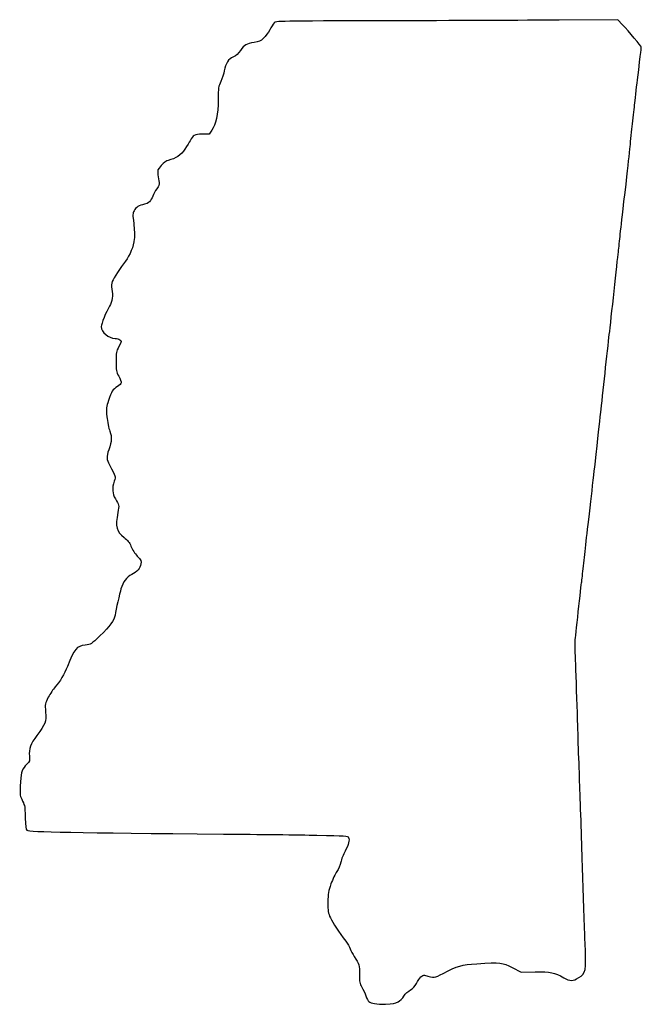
# Model space of a CAD drawing. Extents: x 4 to 188, y -353 to -61.
import ezdxf

# ---------------------------------------------------------------- set-up
doc = ezdxf.new("R2010")
doc.units = 0
doc.layers.add('Layer_1', color=7, linetype='CONTINUOUS')

msp = doc.modelspace()

# ---------------------------------------------------------------- linework, layer by layer
at = {"layer": 'Layer_1', "color": 7}
for points in [[(182.664379, -62.93547), (181.266025, -61.45846), (163.938483, -61.590483)], [(61.209651, -94.182239), (60.388525, -95.315813), (58.3228, -95.315813)], [(150.081344, -341.792022), (152.705079, -343.125833), (156.854677, -343.084911)]]:
    msp.add_lwpolyline(points, dxfattribs=at)
msp.add_lwpolyline([(116.278714, -351.973838), (116.278714, -351.973838), (116.278714, -351.973838), (116.278714, -351.973838)], close=True, dxfattribs=at)
for points in [[(79.617257, -62.425155), (79.332215, -62.742063), (78.750301, -63.655164), (78.324115, -64.454248)], [(113.373236, -61.785724), (80.306839, -61.848632), (80.132849, -61.851934), (79.617257, -62.425155)], [(163.938483, -61.590483), (154.408347, -61.663071), (131.653983, -61.750955), (113.373236, -61.785724)], [(188.236575, -69.573731), (188.239397, -69.323203), (184.542794, -64.91952), (182.664379, -62.93547)], [(76.492436, -66.939074), (75.624323, -67.786757), (75.138305, -68.013466), (73.769979, -68.208876)], [(78.324115, -64.454248), (77.897931, -65.253361), (77.073673, -66.371525), (76.492436, -66.939074)], [(73.769979, -68.208876), (71.432587, -68.542661), (70.786326, -68.912993), (69.732677, -70.522478)], [(187.115337, -79.229146), (188.153969, -70.470521), (188.234402, -69.777863), (188.236575, -69.573731)], [(67.603932, -72.449294), (66.117778, -73.086326), (65.258298, -74.393297), (64.907301, -76.549954)], [(69.732677, -70.522478), (69.077865, -71.52273), (68.459237, -72.082659), (67.603932, -72.449294)], [(64.907301, -76.549954), (64.764945, -77.424589), (64.301765, -78.861467), (63.878006, -79.742988)], [(63.878006, -79.742988), (63.167539, -81.221042), (63.105225, -81.631422), (63.077485, -85.014702)], [(186.254359, -86.708035), (186.405771, -85.311035), (186.793206, -81.945535), (187.115337, -79.229146)], [(63.077485, -85.014702), (63.041132, -89.447482), (62.415643, -92.51741), (61.209651, -94.182239)], [(185.555605, -93.058035), (185.788523, -90.962535), (186.102947, -88.105035), (186.254359, -86.708035)], [(184.85671, -99.690257), (185.008207, -98.138035), (185.322715, -95.153535), (185.555605, -93.058035)], [(58.3228, -95.315813), (56.109133, -95.315813), (55.574125, -95.612203), (54.757035, -97.291368)], [(54.757035, -97.291368), (54.5682, -97.679424), (53.898148, -98.773628), (53.268031, -99.72291)], [(53.268031, -99.72291), (52.087413, -101.501588), (50.479026, -102.589159), (48.332331, -103.060386)], [(183.425251, -112.531368), (184.256677, -105.457073), (184.555325, -102.778079), (184.85671, -99.690257)], [(46.257828, -104.579842), (45.147961, -105.839372), (45.102608, -105.96307), (45.257125, -107.310257)], [(48.332331, -103.060386), (47.751828, -103.187809), (46.997787, -103.74009), (46.257828, -104.579842)], [(45.257125, -107.310257), (45.346137, -108.086368), (45.495913, -109.104062), (45.589949, -109.571817)], [(45.589949, -109.571817), (45.725729, -110.247062), (45.585151, -110.643415), (44.907595, -111.496064)], [(44.907595, -111.496064), (44.438229, -112.086671), (43.904603, -113.037478), (43.721723, -113.608949)], [(182.024017, -124.949146), (182.330003, -121.904476), (182.483139, -120.547496), (183.425251, -112.531368)], [(41.257361, -116.056409), (39.706152, -116.347408), (38.720293, -116.960169), (38.207329, -117.952152)], [(43.721723, -113.608949), (43.263987, -115.03928), (42.468628, -115.829163), (41.257361, -116.056409)], [(38.207329, -117.952152), (37.79404, -118.751349), (37.782751, -119.16043), (38.10234, -121.750863)], [(38.10234, -121.750863), (38.299331, -123.347535), (38.381429, -125.410467), (38.284768, -126.335111)], [(181.452941, -130.170257), (181.603224, -128.92848), (181.860215, -126.57898), (182.024017, -124.949146)], [(38.284768, -126.335111), (38.064409, -128.443283), (36.966057, -131.196841), (35.685501, -132.851368)], [(180.187202, -141.741368), (180.733048, -136.619035), (181.302629, -131.412035), (181.452941, -130.170257)], [(35.685501, -132.851368), (34.140419, -134.847696), (32.175083, -137.849863), (31.754767, -138.855787)], [(31.754767, -138.855787), (31.465037, -139.549236), (31.438452, -140.118167), (31.646168, -141.18096)], [(31.646168, -141.18096), (32.012323, -143.054548), (31.76408, -144.756715), (30.912898, -146.209144)], [(178.781679, -154.58248), (179.00884, -152.642202), (179.641328, -146.863702), (180.187202, -141.741368)], [(30.912898, -146.209144), (29.900513, -147.936654), (28.500942, -151.4416), (28.500942, -152.249433)], [(28.500942, -152.249433), (28.500942, -153.921148), (30.635276, -155.711368), (32.628329, -155.711368)], [(32.628329, -155.711368), (33.092923, -155.711368), (33.719598, -155.894898), (34.020901, -156.119208)], [(34.020901, -156.119208), (34.556697, -156.518072), (34.55015, -156.561873), (33.722053, -158.115986)], [(177.513121, -166.01248), (177.983639, -161.666257), (178.55449, -156.522757), (178.781679, -154.58248)], [(33.722053, -158.115986), (32.937447, -159.588481), (32.876261, -159.915379), (32.887299, -162.57648)], [(32.887299, -162.57648), (32.898024, -165.134543), (32.982631, -165.608761), (33.663407, -166.920332)], [(34.427609, -168.821776), (34.427609, -169.057827), (33.922826, -169.569608), (33.30586, -169.959075)], [(33.663407, -166.920332), (34.083721, -167.730084), (34.427609, -168.585725), (34.427609, -168.821776)], [(176.24278, -177.583591), (176.470928, -175.565702), (177.042569, -170.358702), (177.513121, -166.01248)], [(33.30586, -169.959075), (31.895821, -170.849204), (31.521541, -171.425389), (30.63093, -174.077121)], [(30.63093, -174.077121), (29.964801, -176.060437), (29.932517, -176.396112), (30.170061, -178.872217)], [(174.543774, -192.964702), (175.463367, -184.558628), (175.853285, -181.028677), (176.24278, -177.583591)], [(30.170061, -178.872217), (30.310551, -180.336584), (30.698917, -182.283974), (31.033099, -183.199785)], [(31.033099, -183.199785), (31.704193, -185.038801), (31.650232, -185.999006), (30.724656, -188.689289)], [(30.724656, -188.689289), (30.019639, -190.738448), (30.054463, -191.477673), (30.933839, -193.128532)], [(30.933839, -193.128532), (32.917071, -196.851777), (32.782397, -196.385122), (32.316756, -197.920129)], [(173.291133, -203.971368), (173.767832, -199.85798), (174.331543, -194.90498), (174.543774, -192.964702)], [(32.316756, -197.920129), (31.651219, -200.114096), (31.760411, -201.683873), (32.679835, -203.139998)], [(32.679835, -203.139998), (33.816626, -204.940378), (33.837341, -205.055074), (33.417592, -207.225588)], [(171.147991, -223.021368), (171.622774, -218.484533), (172.073229, -214.480534), (173.291133, -203.971368)], [(33.417592, -207.225588), (32.620653, -211.346766), (33.00964, -212.918772), (35.238069, -214.582444)], [(35.238069, -214.582444), (36.331254, -215.398574), (36.808859, -216.009698), (37.296708, -217.216594)], [(37.296708, -217.216594), (37.646099, -218.080871), (38.491637, -219.388406), (39.175715, -220.122184)], [(39.175715, -220.122184), (40.288687, -221.315984), (40.400447, -221.557877), (40.238367, -222.421872)], [(40.238367, -222.421872), (39.987048, -223.761524), (39.127794, -224.752745), (37.505019, -225.575084)], [(170.601073, -227.678035), (170.674451, -227.28998), (170.920551, -225.19448), (171.147991, -223.021368)], [(37.505019, -225.575084), (35.956889, -226.359578), (34.973285, -227.681168), (34.334701, -229.834777)], [(34.334701, -229.834777), (33.906034, -231.280432), (32.883853, -235.863411), (32.605921, -237.585813)], [(169.612364, -236.568035), (170.082772, -232.066591), (170.527695, -228.066091), (170.601073, -227.678035)], [(32.605921, -237.585813), (32.364113, -239.084441), (31.087339, -240.823833), (28.126998, -243.687712)], [(168.65834, -245.034702), (168.712639, -244.87948), (169.141956, -241.06948), (169.612364, -236.568035)], [(28.126998, -243.687712), (25.519661, -246.210073), (25.471147, -246.240609), (23.757324, -246.439519)], [(23.757324, -246.439519), (21.207559, -246.735458), (20.547978, -247.528756), (18.524501, -252.733385)], [(168.785086, -250.820257), (168.661077, -247.793424), (168.60404, -245.189924), (168.65834, -245.034702)], [(18.524501, -252.733385), (17.655736, -254.96788), (16.248717, -257.321585), (14.882422, -258.825829)], [(169.320631, -266.483591), (169.150112, -260.895591), (168.909125, -253.847091), (168.785086, -250.820257)], [(14.882422, -258.825829), (14.299634, -259.46749), (13.379279, -260.835788), (12.837187, -261.86652)], [(12.837187, -261.86652), (11.866088, -263.713015), (11.854207, -263.777418), (12.029636, -266.248669)], [(12.029636, -266.248669), (12.237717, -269.180252), (12.02004, -269.76544), (9.45368, -273.169435)], [(170.046337, -287.93248), (169.817709, -281.723591), (169.491121, -272.071591), (169.320631, -266.483591)], [(9.45368, -273.169435), (7.636056, -275.58046), (7.064048, -277.1762), (7.265612, -279.273789)], [(7.265612, -279.273789), (7.399611, -280.66839), (7.349178, -280.826011), (6.504656, -281.65168)], [(6.504656, -281.65168), (5.123574, -283.001973), (4.830288, -283.816014), (4.635527, -286.840167)], [(4.635527, -286.840167), (4.386296, -290.70949), (4.381046, -290.635011), (5.001456, -292.037289)], [(170.8829, -313.050257), (170.651421, -305.444368), (170.274965, -294.141368), (170.046337, -287.93248)], [(5.001456, -292.037289), (5.307413, -292.728874), (5.657847, -293.548702), (5.780164, -293.859146)], [(5.780164, -293.859146), (5.902479, -294.169591), (6.019686, -295.851071), (6.040655, -297.595768)], [(6.040655, -297.595768), (6.070006, -300.038176), (6.178774, -300.867938), (6.51349, -301.202653)], [(6.51349, -301.202653), (6.979777, -301.668941), (21.315283, -301.943261), (64.625387, -302.314665)], [(64.625387, -302.314665), (74.792442, -302.401844), (87.210107, -302.55001), (92.220229, -302.643934)], [(92.220229, -302.643934), (100.857047, -302.805816), (101.344699, -302.843098), (101.622885, -303.362923)], [(101.622885, -303.362923), (102.028241, -304.120323), (101.706169, -305.410558), (100.613715, -307.405813)], [(100.613715, -307.405813), (100.103768, -308.337146), (99.541045, -309.797646), (99.363189, -310.651368)], [(99.363189, -310.651368), (99.185332, -311.505091), (98.656307, -312.741055), (98.187592, -313.397955)], [(98.187592, -313.397955), (97.718877, -314.054856), (96.938702, -315.705856), (96.453873, -317.066844)], [(171.59712, -334.412984), (171.435773, -330.269369), (171.114379, -320.656146), (170.8829, -313.050257)], [(96.453873, -317.066844), (95.689671, -319.212128), (95.569473, -319.935633), (95.550536, -322.504702)], [(95.550536, -322.504702), (95.531062, -325.144806), (95.610059, -325.641517), (96.274407, -327.058498)], [(96.274407, -327.058498), (96.986821, -328.577926), (98.830494, -331.390581), (100.849317, -334.037769)], [(100.849317, -334.037769), (101.366063, -334.715357), (101.952577, -335.731357), (102.152729, -336.295547)], [(169.713964, -344.796278), (171.900001, -343.409946), (171.939032, -343.194695), (171.59712, -334.412984)], [(102.152729, -336.295547), (102.352853, -336.859766), (102.881201, -337.867694), (103.326833, -338.535404)], [(103.326833, -338.535404), (104.849984, -340.817622), (104.959825, -341.188321), (104.899288, -343.843242)], [(129.635645, -343.5245), (133.861299, -341.316083), (135.120013, -340.955911), (139.555387, -340.685965)], [(139.555387, -340.685965), (146.809347, -340.244485), (147.096534, -340.274655), (150.081344, -341.792022)], [(124.125877, -344.065915), (127.111955, -344.928697), (126.910928, -344.948452), (129.635645, -343.5245)], [(156.854677, -343.084911), (161.390725, -343.040207), (162.508579, -343.270444), (165.303903, -344.825206)], [(104.899288, -343.843242), (104.848234, -346.08197), (104.920455, -346.489386), (105.569368, -347.62248)], [(119.927565, -348.442758), (120.611079, -348.058598), (121.28892, -347.338677), (121.73263, -346.525595)], [(121.73263, -346.525595), (122.679542, -344.790464), (123.547206, -343.898727), (124.125877, -344.065915)], [(165.303903, -344.825206), (167.172581, -345.864546), (168.038439, -345.858873), (169.713964, -344.796278)], [(105.569368, -347.62248), (105.96939, -348.32098), (106.515829, -349.485739), (106.783657, -350.210796)], [(118.046159, -350.229536), (118.478918, -349.585166), (119.325557, -348.781086), (119.927565, -348.442758)], [(106.783657, -350.210796), (107.051515, -350.935881), (107.455233, -351.682331), (107.68087, -351.869585)], [(107.68087, -351.869585), (108.392409, -352.460107), (109.836483, -352.677277), (112.610107, -352.61087)], [(112.610107, -352.61087), (114.719125, -352.560381), (115.509376, -352.423164), (116.278714, -351.973838)], [(116.278714, -351.973838), (116.818043, -351.658878), (117.613371, -350.873934), (118.046159, -350.229536)]]:
    msp.add_open_spline(points, degree=3, dxfattribs=at)

doc.saveas('drawing.dxf')
